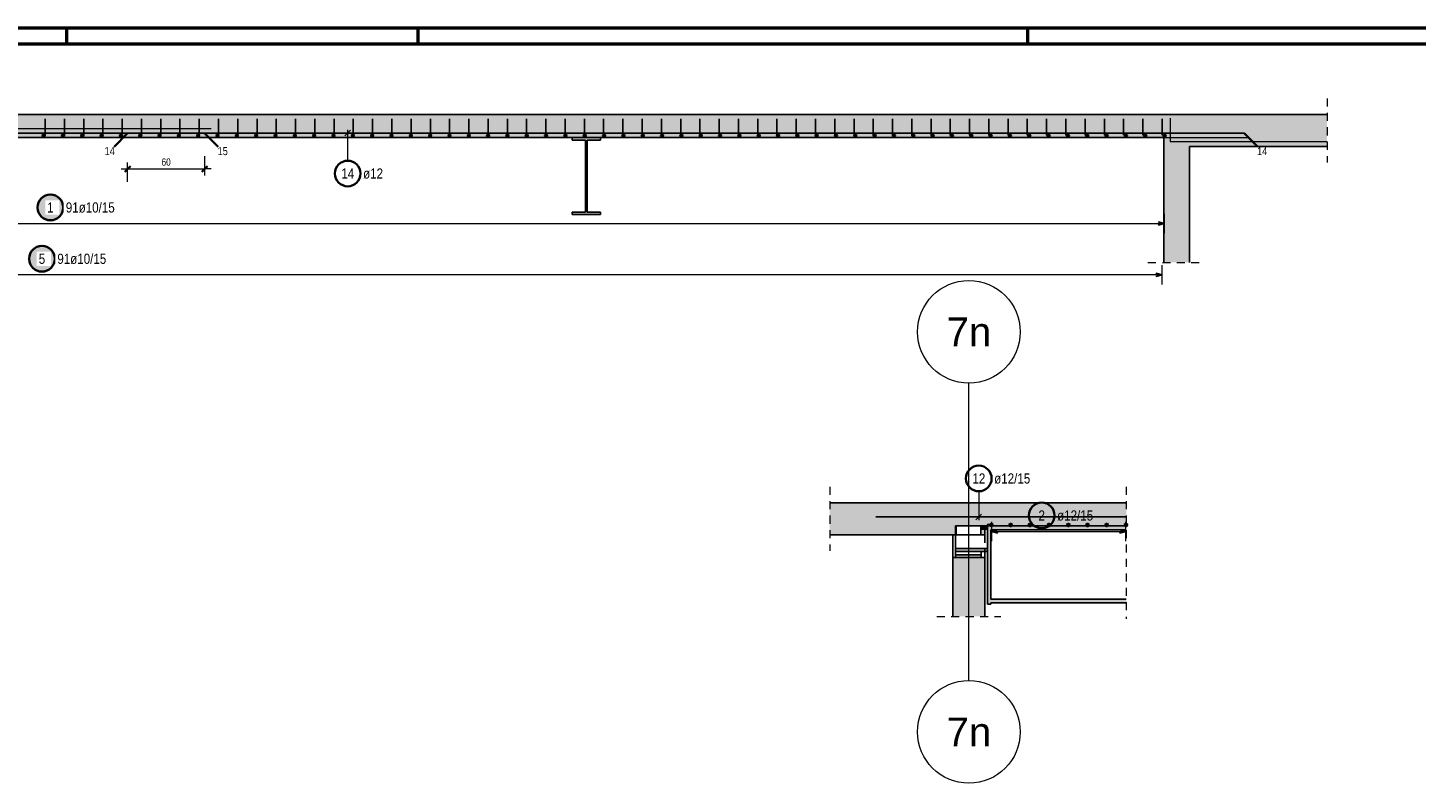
# Model space of a CAD drawing. Header units: millimetres. Extents: x -12 to 115, y -12 to 52.
# Tile 3 of 21: x 15 to 37, y -12 to 0. Entities that reach past the tile are written whole.
import ezdxf
from ezdxf.enums import TextEntityAlignment as Align

# ---------------------------------------------------------------- set-up
doc = ezdxf.new("R2010")
doc.units = ezdxf.units.MM
doc.linetypes.add('HIDDEN', pattern=[0.375, 0.25, -0.125])
for name, color, linetype, lineweight in [('Bewehrung untere Lage', 7, 'Continuous', 20), ('Geschnittene Kanten', 7, 'Continuous', 20), ('nplo Bewehrung', 7, 'Continuous', 20), ('Schraffuren', 7, 'Continuous', 20)]:
    doc.layers.add(name, color=color, linetype=linetype, lineweight=lineweight)
doc.styles.add('Arial', font='arial.ttf')
doc.styles.add('Arial Narrow', font='ARIALN.TTF')
doc.dimstyles.new('Arch_Strakon_dimstyle', dxfattribs={"dimtxt": 17.5, "dimasz": 1, "dimexe": 1.25, "dimexo": 0.0625, "dimgap": 1, "dimtad": 0, "dimzin": 12, "dimdsep": 46, "dimtxsty": 'Arial Narrow', "dimblk": 'Arrowhead_Tick', "dimsah": 1, "dimcen": 0, "dimse1": 1, "dimse2": 1, "dimclrd": 6, "dimclrt": 3, "dimazin": 0, "dimtfac": 1, "dimtdec": 4, "dimtmove": 0, "dimatfit": 3, "dimldrblk": 'NONE', "dimfxl": 1, "dimtvp": 1, "dimtolj": 1, "dimtzin": 0, "dimlwd": 13, "dimarcsym": 2})

# ---------------------------------------------------------------- blocks, each defined once
blk = doc.blocks.new('Arrowhead_Tick')
at = {"color": 2, "linetype": 'Continuous', "lineweight": 35, "ltscale": 0.5}
blk.add_line((4.4, 4.4), (-4.4, -4.4), dxfattribs=at)
at = {"color": 0, "linetype": 'Continuous', "lineweight": -2, "ltscale": 0.5}
for p, q in [((-1, 0), (0, 0)), ((0, 20), (0, -10)), ((10, 0), (0, 0))]:
    blk.add_line(p, q, dxfattribs=at)
blk = doc.blocks.new('*D23')
at = {"layer": 'Bewehrung untere Lage', "color": 6, "linetype": 'Continuous', "lineweight": 13}
blk.add_line((16.932, -1.95), (18.112, -1.95), dxfattribs=at)
at = {"layer": 'Defpoints', "color": 0}
for p in [(16.922, -1.391), (18.122, -1.391), (18.122, -1.95)]:
    blk.add_point(p, dxfattribs=at)
at = {"layer": 'Bewehrung untere Lage', "color": 6, "lineweight": 13, "xscale": 0.01, "yscale": 0.01, "zscale": 0.01, "rotation": 180}
blk.add_blockref('Arrowhead_Tick', (16.922, -1.95), dxfattribs=at)
at = {"layer": 'Bewehrung untere Lage', "color": 6, "lineweight": 13, "xscale": 0.01, "yscale": 0.01, "zscale": 0.01}
blk.add_blockref('Arrowhead_Tick', (18.122, -1.95), dxfattribs=at)
at = {"layer": 'Bewehrung untere Lage', "color": 3, "lineweight": -2, "insert": (17.522, -1.843), "char_height": 0.1125, "attachment_point": 5, "style": 'Arial Narrow'}
blk.add_mtext('\\A1;60', dxfattribs=at)
blk = doc.blocks.new('_None')

msp = doc.modelspace()

# ---------------------------------------------------------------- hatches: boundary and pattern name
at = {"layer": 'Bewehrung untere Lage', "lineweight": 25, "true_color": 0xffffff}
for points in [[(15.938532, -2.55), (15.938398, -2.542322), (15.937996, -2.534654), (15.937327, -2.527004), (15.936391, -2.519382), (15.93519, -2.511797), (15.933725, -2.504259), (15.931997, -2.496777), (15.93001, -2.48936), (15.927765, -2.482016), (15.925265, -2.474756), (15.922513, -2.467587), (15.919512, -2.460518), (15.916267, -2.453558), (15.912781, -2.446716), (15.909058, -2.44), (15.905103, -2.433418), (15.90092, -2.426978), (15.896516, -2.420687), (15.891895, -2.414554), (15.887062, -2.408587), (15.882024, -2.402791), (15.876787, -2.397175), (15.871357, -2.391745), (15.865741, -2.386508), (15.859945, -2.38147), (15.853978, -2.376638), (15.847845, -2.372016), (15.841555, -2.367612), (15.835114, -2.363429), (15.828532, -2.359474), (15.821816, -2.355752), (15.814974, -2.352265), (15.808014, -2.34902), (15.800946, -2.34602), (15.793777, -2.343268), (15.786516, -2.340768), (15.779172, -2.338522), (15.771755, -2.336535), (15.764273, -2.334808), (15.756735, -2.333342), (15.74915, -2.332141), (15.741528, -2.331205), (15.733879, -2.330536), (15.72621, -2.330134), (15.718532, -2.33), (15.710854, -2.330134), (15.703186, -2.330536), (15.695536, -2.331205), (15.687914, -2.332141), (15.68033, -2.333342), (15.672792, -2.334808), (15.665309, -2.336535), (15.657892, -2.338522), (15.650548, -2.340768), (15.643288, -2.343268), (15.636119, -2.34602), (15.62905, -2.34902), (15.622091, -2.352265), (15.615248, -2.355752), (15.608532, -2.359474), (15.60195, -2.363429), (15.59551, -2.367612), (15.589219, -2.372016), (15.583087, -2.376638), (15.577119, -2.38147), (15.571323, -2.386508), (15.565707, -2.391745), (15.560277, -2.397175), (15.55504, -2.402791), (15.550002, -2.408587), (15.54517, -2.414554), (15.540548, -2.420687), (15.536144, -2.426978), (15.531962, -2.433418), (15.528007, -2.44), (15.524284, -2.446716), (15.520797, -2.453558), (15.517552, -2.460518), (15.514552, -2.467587), (15.5118, -2.474756), (15.5093, -2.482016), (15.507055, -2.48936), (15.505067, -2.496777), (15.50334, -2.504259), (15.501874, -2.511797), (15.500673, -2.519382), (15.499737, -2.527004), (15.499068, -2.534654), (15.498666, -2.542322), (15.498532, -2.55), (15.498666, -2.557678), (15.499068, -2.565346), (15.499737, -2.572996), (15.500673, -2.580618), (15.501874, -2.588203), (15.50334, -2.595741), (15.505067, -2.603223), (15.507055, -2.61064), (15.5093, -2.617984), (15.5118, -2.625244), (15.514552, -2.632413), (15.517552, -2.639482), (15.520797, -2.646442), (15.524284, -2.653284), (15.528007, -2.66), (15.531962, -2.666582), (15.536144, -2.673022), (15.540548, -2.679313), (15.54517, -2.685446), (15.550002, -2.691413), (15.55504, -2.697209), (15.560277, -2.702825), (15.565707, -2.708255), (15.571323, -2.713492), (15.577119, -2.71853), (15.583087, -2.723362), (15.589219, -2.727984), (15.59551, -2.732388), (15.60195, -2.736571), (15.608532, -2.740526), (15.615248, -2.744248), (15.622091, -2.747735), (15.62905, -2.75098), (15.636119, -2.75398), (15.643288, -2.756732), (15.650548, -2.759232), (15.657892, -2.761478), (15.665309, -2.763465), (15.672792, -2.765192), (15.68033, -2.766658), (15.687914, -2.767859), (15.695536, -2.768795), (15.703186, -2.769464), (15.710854, -2.769866), (15.718532, -2.77), (15.72621, -2.769866), (15.733879, -2.769464), (15.741528, -2.768795), (15.74915, -2.767859), (15.756735, -2.766658), (15.764273, -2.765192), (15.771755, -2.763465), (15.779172, -2.761478), (15.786516, -2.759232), (15.793777, -2.756732), (15.800946, -2.75398), (15.808014, -2.75098), (15.814974, -2.747735), (15.821816, -2.744248), (15.828532, -2.740526), (15.835114, -2.736571), (15.841555, -2.732388), (15.847845, -2.727984), (15.853978, -2.723362), (15.859945, -2.71853), (15.865741, -2.713492), (15.871357, -2.708255), (15.876787, -2.702825), (15.882024, -2.697209), (15.887062, -2.691413), (15.891895, -2.685446), (15.896516, -2.679313), (15.90092, -2.673022), (15.905103, -2.666582), (15.909058, -2.66), (15.912781, -2.653284), (15.916267, -2.646442), (15.919512, -2.639482), (15.922513, -2.632413), (15.925265, -2.625244), (15.927765, -2.617984), (15.93001, -2.61064), (15.931997, -2.603223), (15.933725, -2.595741), (15.93519, -2.588203), (15.936391, -2.580618), (15.937327, -2.572996), (15.937996, -2.565346)], [(15.806363, -3.35), (15.806229, -3.342322), (15.805827, -3.334654), (15.805158, -3.327004), (15.804222, -3.319382), (15.803021, -3.311797), (15.801555, -3.304259), (15.799828, -3.296777), (15.797841, -3.28936), (15.795595, -3.282016), (15.793095, -3.274756), (15.790343, -3.267587), (15.787343, -3.260518), (15.784098, -3.253558), (15.780611, -3.246716), (15.776889, -3.24), (15.772934, -3.233418), (15.768751, -3.226978), (15.764347, -3.220687), (15.759725, -3.214554), (15.754893, -3.208587), (15.749855, -3.202791), (15.744618, -3.197175), (15.739188, -3.191745), (15.733572, -3.186508), (15.727776, -3.18147), (15.721809, -3.176638), (15.715676, -3.172016), (15.709385, -3.167612), (15.702945, -3.163429), (15.696363, -3.159474), (15.689647, -3.155752), (15.682805, -3.152265), (15.675845, -3.14902), (15.668776, -3.14602), (15.661607, -3.143268), (15.654347, -3.140768), (15.647003, -3.138522), (15.639586, -3.136535), (15.632104, -3.134808), (15.624566, -3.133342), (15.616981, -3.132141), (15.609359, -3.131205), (15.601709, -3.130536), (15.594041, -3.130134), (15.586363, -3.13), (15.578685, -3.130134), (15.571017, -3.130536), (15.563367, -3.131205), (15.555745, -3.132141), (15.54816, -3.133342), (15.540622, -3.134808), (15.53314, -3.136535), (15.525723, -3.138522), (15.518379, -3.140768), (15.511119, -3.143268), (15.50395, -3.14602), (15.496881, -3.14902), (15.489921, -3.152265), (15.483079, -3.155752), (15.476363, -3.159474), (15.469781, -3.163429), (15.463341, -3.167612), (15.45705, -3.172016), (15.450917, -3.176638), (15.44495, -3.18147), (15.439154, -3.186508), (15.433538, -3.191745), (15.428108, -3.197175), (15.422871, -3.202791), (15.417833, -3.208587), (15.413001, -3.214554), (15.408379, -3.220687), (15.403975, -3.226978), (15.399792, -3.233418), (15.395837, -3.24), (15.392115, -3.246716), (15.388628, -3.253558), (15.385383, -3.260518), (15.382383, -3.267587), (15.379631, -3.274756), (15.377131, -3.282016), (15.374885, -3.28936), (15.372898, -3.296777), (15.371171, -3.304259), (15.369705, -3.311797), (15.368504, -3.319382), (15.367568, -3.327004), (15.366899, -3.334654), (15.366497, -3.342322), (15.366363, -3.35), (15.366497, -3.357678), (15.366899, -3.365346), (15.367568, -3.372996), (15.368504, -3.380618), (15.369705, -3.388203), (15.371171, -3.395741), (15.372898, -3.403223), (15.374885, -3.41064), (15.377131, -3.417984), (15.379631, -3.425244), (15.382383, -3.432413), (15.385383, -3.439482), (15.388628, -3.446442), (15.392115, -3.453284), (15.395837, -3.46), (15.399792, -3.466582), (15.403975, -3.473022), (15.408379, -3.479313), (15.413001, -3.485446), (15.417833, -3.491413), (15.422871, -3.497209), (15.428108, -3.502825), (15.433538, -3.508255), (15.439154, -3.513492), (15.44495, -3.51853), (15.450917, -3.523362), (15.45705, -3.527984), (15.463341, -3.532388), (15.469781, -3.536571), (15.476363, -3.540526), (15.483079, -3.544248), (15.489921, -3.547735), (15.496881, -3.55098), (15.50395, -3.55398), (15.511119, -3.556732), (15.518379, -3.559232), (15.525723, -3.561478), (15.53314, -3.563465), (15.540622, -3.565192), (15.54816, -3.566658), (15.555745, -3.567859), (15.563367, -3.568795), (15.571017, -3.569464), (15.578685, -3.569866), (15.586363, -3.57), (15.594041, -3.569866), (15.601709, -3.569464), (15.609359, -3.568795), (15.616981, -3.567859), (15.624566, -3.566658), (15.632104, -3.565192), (15.639586, -3.563465), (15.647003, -3.561478), (15.654347, -3.559232), (15.661607, -3.556732), (15.668776, -3.55398), (15.675845, -3.55098), (15.682805, -3.547735), (15.689647, -3.544248), (15.696363, -3.540526), (15.702945, -3.536571), (15.709385, -3.532388), (15.715676, -3.527984), (15.721809, -3.523362), (15.727776, -3.51853), (15.733572, -3.513492), (15.739188, -3.508255), (15.744618, -3.502825), (15.749855, -3.497209), (15.754893, -3.491413), (15.759725, -3.485446), (15.764347, -3.479313), (15.768751, -3.473022), (15.772934, -3.466582), (15.776889, -3.46), (15.780611, -3.453284), (15.784098, -3.446442), (15.787343, -3.439482), (15.790343, -3.432413), (15.793095, -3.425244), (15.795595, -3.417984), (15.797841, -3.41064), (15.799828, -3.403223), (15.801555, -3.395741), (15.803021, -3.388203), (15.804222, -3.380618), (15.805158, -3.372996), (15.805827, -3.365346)]]:
    msp.add_hatch(color=7, dxfattribs=at).paths.add_polyline_path(points)
at = {"layer": 'Schraffuren', "lineweight": 35, "true_color": 0xd7ffd7}
for points in [[(35.616289, -1.601229), (35.616289, -1.101229), (4.283656, -1.101229), (4.283656, -1.601229), (5.923008, -1.601229), (5.923008, -1.461229), (33.073008, -1.461229), (33.073008, -1.601229)], [(33.473008, -3.405844), (33.473008, -1.601229), (33.073008, -1.601229), (33.073008, -3.405844)], [(32.486753, -7.512906), (32.486753, -7.152906), (27.864083, -7.152906), (27.864083, -7.652906), (29.833567, -7.652906), (29.833567, -7.512906), (30.219552, -7.512906), (30.219552, -7.652906), (30.283458, -7.652906), (30.283458, -7.512906)], [(30.282713, -8.002906), (29.782713, -8.002906), (29.782713, -8.922522), (30.282713, -8.922522)]]:
    msp.add_hatch(color=254, dxfattribs=at).paths.add_polyline_path(points)
at = {"layer": 'Schraffuren', "lineweight": 35, "true_color": 0x4682b4}
for points in [[(24.292263, -1.499229), (24.292263, -1.461229), (23.852263, -1.461229), (23.852263, -1.499229), (24.060263, -1.499229), (24.060263, -2.623229), (23.852263, -2.623229), (23.852263, -2.661229), (24.292263, -2.661229), (24.292263, -2.623229), (24.084263, -2.623229), (24.084263, -1.499229)], [(29.833567, -7.512906), (29.822713, -7.512906), (29.822713, -7.560906), (29.833567, -7.560906)], [(30.322713, -7.560906), (30.322713, -7.512906), (30.219552, -7.512906), (30.219552, -7.560906)], [(30.372713, -8.732906), (30.372713, -7.492906), (30.322713, -7.492906), (30.322713, -8.732906)], [(32.486753, -7.572906), (32.486753, -7.512906), (30.372713, -7.512906), (30.372713, -7.572906)], [(30.322713, -7.912906), (30.322713, -7.864906), (29.822713, -7.864906), (29.822713, -7.912906)], [(30.222713, -8.002906), (30.222713, -7.962906), (29.822713, -7.962906), (29.822713, -8.002906)], [(32.486753, -8.712906), (32.486753, -8.652906), (30.372713, -8.652906), (30.372713, -8.712906)]]:
    msp.add_hatch(color=145, dxfattribs=at).paths.add_polyline_path(points)

# ---------------------------------------------------------------- linework, layer by layer
at = {"color": 4, "linetype": 'Continuous', "lineweight": 50}
for p, q in [((1, 0.25), (59.2, 0.25)), ((0, 0), (59.45, 0))]:
    msp.add_line(p, q, dxfattribs=at)
at = {"color": 4, "linetype": 'Continuous', "lineweight": 50, "ltscale": 0.2}
for p, q in [((15.975, 0), (15.975, 0.25)), ((21.45, 0), (21.45, 0.25)), ((30.95, 0), (30.95, 0.25))]:
    msp.add_line(p, q, dxfattribs=at)
at = {"color": 5, "linetype": 'HIDDEN', "lineweight": 18, "ltscale": 0.5}
for p, q in [((35.616289, -0.851229), (35.616289, -1.851229)), ((32.823008, -3.405844), (33.723008, -3.405844)), ((27.864083, -6.902906), (27.864083, -7.902906)), ((32.486753, -6.902906), (32.486753, -8.962906)), ((29.532713, -8.922522), (30.532713, -8.922522))]:
    msp.add_line(p, q, dxfattribs=at)
at = {"color": 9, "linetype": 'Continuous', "lineweight": 0}
msp.add_line((30.033511, -9.922522), (30.033511, -5.288675), dxfattribs=at)
at = {"color": 5, "linetype": 'Continuous', "lineweight": 18, "ltscale": 0.5}
for p, q in [((30.187144, -6.973236), (30.187144, -7.423236)), ((30.384713, -7.45), (30.384713, -7.75)), ((32.480569, -7.75), (32.480569, -7.45)), ((30.384713, -7.6), (32.480569, -7.6))]:
    msp.add_line(p, q, dxfattribs=at)
at = {"color": 3, "linetype": 'Continuous', "lineweight": 25, "ltscale": 0.5}
for p, q in [((30.14295, -7.417431), (30.231339, -7.329042)), ((28.582711, -7.373236), (32.486753, -7.373236)), ((30.484713, -7.573205), (30.384713, -7.6)), ((32.480569, -7.6), (32.380569, -7.573205)), ((30.384713, -7.6), (30.484713, -7.626795)), ((32.380569, -7.626795), (32.480569, -7.6))]:
    msp.add_line(p, q, dxfattribs=at)
at = {"color": 3, "linetype": 'HIDDEN', "lineweight": 25, "ltscale": 0.5}
for p, q in [((29.822713, -7.560906), (29.822713, -7.652906)), ((30.322713, -7.512906), (30.322713, -7.560906)), ((30.282713, -7.652906), (30.282713, -7.912906)), ((30.322713, -7.864906), (30.322713, -7.912906))]:
    msp.add_line(p, q, dxfattribs=at)
at = {"color": 3, "linetype": 'Continuous', "lineweight": 25}
for p, q in [((29.782713, -7.652906), (29.782713, -8.002906)), ((29.822713, -7.652906), (29.822713, -7.864906)), ((29.833567, -7.652906), (30.219552, -7.652906)), ((29.822713, -7.912906), (29.822713, -7.962906)), ((30.222713, -7.912906), (30.222713, -7.962906)), ((30.282713, -7.912906), (30.282713, -8.002906))]:
    msp.add_line(p, q, dxfattribs=at)
at = {"color": 9, "linetype": 'Continuous', "lineweight": 0}
for centre in [(30.033511, -4.488675), (30.033511, -10.722522)]:
    msp.add_circle(centre, 0.8, dxfattribs=at)
at = {"color": 2, "linetype": 'Continuous', "lineweight": 35, "ltscale": 0.5}
for centre in [(30.187144, -6.773236), (31.167875, -7.35)]:
    msp.add_circle(centre, 0.2, dxfattribs=at)
at = {"color": 4, "linetype": 'Continuous', "lineweight": 50, "ltscale": 0.5}
for centre, radius in [((30.384713, -7.497236), 0.012), ((30.384713, -7.497236), 0.012), ((30.384713, -7.497236), 0.0108), ((30.384713, -7.497236), 0.0084), ((30.384713, -7.497236), 0.006), ((30.384713, -7.497236), 0.0036), ((30.384713, -7.497236), 0.0012), ((30.684121, -7.497236), 0.012), ((30.684121, -7.497236), 0.012), ((30.684121, -7.497236), 0.0108), ((30.684121, -7.497236), 0.0084), ((30.684121, -7.497236), 0.006), ((30.684121, -7.497236), 0.0036), ((30.684121, -7.497236), 0.0012), ((30.983529, -7.497236), 0.012), ((30.983529, -7.497236), 0.012), ((30.983529, -7.497236), 0.0108), ((30.983529, -7.497236), 0.0084), ((30.983529, -7.497236), 0.006), ((30.983529, -7.497236), 0.0036), ((30.983529, -7.497236), 0.0012), ((31.282937, -7.497236), 0.012), ((31.282937, -7.497236), 0.012), ((31.282937, -7.497236), 0.0108), ((31.282937, -7.497236), 0.0084), ((31.282937, -7.497236), 0.006), ((31.282937, -7.497236), 0.0036), ((31.282937, -7.497236), 0.0012), ((31.582345, -7.497236), 0.012), ((31.582345, -7.497236), 0.012), ((31.582345, -7.497236), 0.0108), ((31.582345, -7.497236), 0.0084), ((31.582345, -7.497236), 0.006), ((31.582345, -7.497236), 0.0036), ((31.582345, -7.497236), 0.0012), ((31.881753, -7.497236), 0.012), ((31.881753, -7.497236), 0.012), ((31.881753, -7.497236), 0.0108), ((31.881753, -7.497236), 0.0084), ((31.881753, -7.497236), 0.006), ((31.881753, -7.497236), 0.0036), ((31.881753, -7.497236), 0.0012), ((32.181161, -7.497236), 0.012), ((32.181161, -7.497236), 0.012), ((32.181161, -7.497236), 0.0108), ((32.181161, -7.497236), 0.0084), ((32.181161, -7.497236), 0.006), ((32.181161, -7.497236), 0.0036), ((32.181161, -7.497236), 0.0012), ((32.480569, -7.497236), 0.012), ((32.480569, -7.497236), 0.012), ((32.480569, -7.497236), 0.0108), ((32.480569, -7.497236), 0.0084), ((32.480569, -7.497236), 0.006), ((32.480569, -7.497236), 0.0036), ((32.480569, -7.497236), 0.0012)]:
    msp.add_circle(centre, radius, dxfattribs=at)
at = {"layer": 'Bewehrung untere Lage', "color": 3, "linetype": 'Continuous', "lineweight": 25, "ltscale": 0.5}
for p, q in [((15.637204, -1.421229), (15.637204, -1.171229)), ((15.937335, -1.421229), (15.937335, -1.171229)), ((16.237466, -1.421229), (16.237466, -1.171229)), ((16.537597, -1.421229), (16.537597, -1.171229)), ((16.837728, -1.421229), (16.837728, -1.171229)), ((17.137859, -1.421229), (17.137859, -1.171229)), ((17.43799, -1.421229), (17.43799, -1.171229)), ((17.738121, -1.421229), (17.738121, -1.171229)), ((18.038252, -1.421229), (18.038252, -1.171229)), ((18.338383, -1.421229), (18.338383, -1.171229)), ((18.638515, -1.421229), (18.638515, -1.171229)), ((18.938646, -1.421229), (18.938646, -1.171229)), ((19.238777, -1.421229), (19.238777, -1.171229)), ((19.538908, -1.421229), (19.538908, -1.171229)), ((19.839039, -1.421229), (19.839039, -1.171229)), ((20.13917, -1.421229), (20.13917, -1.171229)), ((20.439301, -1.421229), (20.439301, -1.171229)), ((20.739432, -1.421229), (20.739432, -1.171229)), ((21.039563, -1.421229), (21.039563, -1.171229)), ((21.339695, -1.421229), (21.339695, -1.171229)), ((21.639826, -1.421229), (21.639826, -1.171229)), ((21.939957, -1.421229), (21.939957, -1.171229)), ((22.240088, -1.421229), (22.240088, -1.171229)), ((22.540219, -1.421229), (22.540219, -1.171229)), ((22.84035, -1.421229), (22.84035, -1.171229)), ((23.140481, -1.421229), (23.140481, -1.171229)), ((23.440612, -1.421229), (23.440612, -1.171229)), ((23.740743, -1.421229), (23.740743, -1.171229)), ((24.040874, -1.421229), (24.040874, -1.171229)), ((24.341006, -1.421229), (24.341006, -1.171229)), ((24.641137, -1.421229), (24.641137, -1.171229)), ((24.941268, -1.421229), (24.941268, -1.171229)), ((25.241399, -1.421229), (25.241399, -1.171229)), ((25.54153, -1.421229), (25.54153, -1.171229)), ((25.841661, -1.421229), (25.841661, -1.171229)), ((26.141792, -1.421229), (26.141792, -1.171229)), ((26.441923, -1.421229), (26.441923, -1.171229)), ((26.742054, -1.421229), (26.742054, -1.171229)), ((27.042185, -1.421229), (27.042185, -1.171229)), ((27.342317, -1.421229), (27.342317, -1.171229)), ((27.642448, -1.421229), (27.642448, -1.171229)), ((27.942579, -1.421229), (27.942579, -1.171229)), ((28.24271, -1.421229), (28.24271, -1.171229)), ((28.542841, -1.421229), (28.542841, -1.171229)), ((28.842972, -1.421229), (28.842972, -1.171229)), ((29.143103, -1.421229), (29.143103, -1.171229)), ((29.443234, -1.421229), (29.443234, -1.171229)), ((29.743365, -1.421229), (29.743365, -1.171229)), ((30.043496, -1.421229), (30.043496, -1.171229)), ((30.343628, -1.421229), (30.343628, -1.171229)), ((30.643759, -1.421229), (30.643759, -1.171229)), ((30.94389, -1.421229), (30.94389, -1.171229)), ((31.244021, -1.421229), (31.244021, -1.171229)), ((31.544152, -1.421229), (31.544152, -1.171229)), ((31.844283, -1.421229), (31.844283, -1.171229)), ((32.144414, -1.421229), (32.144414, -1.171229)), ((32.444545, -1.421229), (32.444545, -1.171229)), ((32.744676, -1.421229), (32.744676, -1.171229)), ((33.044808, -1.421229), (33.044808, -1.171229)), ((18.122263, -1.391229), (4.122263, -1.391229)), ((34.322263, -1.391229), (16.922263, -1.391229)), ((20.39564, -1.347035), (20.307252, -1.435423)), ((33.08299, -2.8), (32.98299, -2.773205)), ((32.98299, -2.826795), (33.08299, -2.8)), ((33.044808, -3.6), (32.944808, -3.573205)), ((32.944808, -3.626795), (33.044808, -3.6))]:
    msp.add_line(p, q, dxfattribs=at)
at = {"layer": 'Bewehrung untere Lage', "color": 9, "linetype": 'Continuous', "lineweight": 0}
for p, q in [((33.172198, -1.159777), (33.172198, -1.52206)), ((4.122263, -1.461229), (34.373008, -1.461229)), ((33.172198, -1.52206), (35.617611, -1.52206))]:
    msp.add_line(p, q, dxfattribs=at)
at = {"layer": 'Bewehrung untere Lage', "color": 2, "linetype": 'Continuous', "lineweight": 35, "ltscale": 0.5}
for p, q in [((16.922263, -1.391229), (16.710131, -1.603361)), ((18.122263, -1.391229), (18.334395, -1.603361)), ((34.322263, -1.391229), (34.534395, -1.603361))]:
    msp.add_line(p, q, dxfattribs=at)
at = {"layer": 'Bewehrung untere Lage', "color": 5, "linetype": 'Continuous', "lineweight": 18, "ltscale": 0.5}
for p, q in [((20.351446, -1.821036), (20.351446, -1.341229)), ((5.973008, -2.8), (33.08299, -2.8)), ((33.08299, -2.95), (33.08299, -2.65)), ((33.044808, -3.75), (33.044808, -3.45)), ((33.044808, -3.6), (6.033008, -3.6))]:
    msp.add_line(p, q, dxfattribs=at)
at = {"layer": 'Bewehrung untere Lage', "color": 4, "linetype": 'Continuous', "lineweight": 50, "ltscale": 0.5}
for centre, radius in [((15.612113, -1.433328), 0.01), ((15.612113, -1.433328), 0.01), ((15.612113, -1.433328), 0.009), ((15.612113, -1.433328), 0.007), ((15.612113, -1.433328), 0.005), ((15.612113, -1.433328), 0.003), ((15.612113, -1.433328), 0.001), ((15.913335, -1.433328), 0.01), ((15.913335, -1.433328), 0.01), ((15.913335, -1.433328), 0.009), ((15.913335, -1.433328), 0.007), ((15.913335, -1.433328), 0.005), ((15.913335, -1.433328), 0.003), ((15.913335, -1.433328), 0.001), ((16.214557, -1.433328), 0.01), ((16.214557, -1.433328), 0.01), ((16.214557, -1.433328), 0.009), ((16.214557, -1.433328), 0.007), ((16.214557, -1.433328), 0.005), ((16.214557, -1.433328), 0.003), ((16.214557, -1.433328), 0.001), ((16.515779, -1.433328), 0.01), ((16.515779, -1.433328), 0.01), ((16.515779, -1.433328), 0.009), ((16.515779, -1.433328), 0.007), ((16.515779, -1.433328), 0.005), ((16.515779, -1.433328), 0.003), ((16.515779, -1.433328), 0.001), ((16.817001, -1.433328), 0.01), ((16.817001, -1.433328), 0.01), ((16.817001, -1.433328), 0.009), ((16.817001, -1.433328), 0.007), ((16.817001, -1.433328), 0.005), ((16.817001, -1.433328), 0.003), ((16.817001, -1.433328), 0.001), ((17.118223, -1.433328), 0.01), ((17.118223, -1.433328), 0.01), ((17.118223, -1.433328), 0.009), ((17.118223, -1.433328), 0.007), ((17.118223, -1.433328), 0.005), ((17.118223, -1.433328), 0.003), ((17.118223, -1.433328), 0.001), ((17.419445, -1.433328), 0.01), ((17.419445, -1.433328), 0.01), ((17.419445, -1.433328), 0.009), ((17.419445, -1.433328), 0.007), ((17.419445, -1.433328), 0.005), ((17.419445, -1.433328), 0.003), ((17.419445, -1.433328), 0.001), ((17.720667, -1.433328), 0.01), ((17.720667, -1.433328), 0.01), ((17.720667, -1.433328), 0.009), ((17.720667, -1.433328), 0.007), ((17.720667, -1.433328), 0.005), ((17.720667, -1.433328), 0.003), ((17.720667, -1.433328), 0.001), ((18.021889, -1.433328), 0.01), ((18.021889, -1.433328), 0.01), ((18.021889, -1.433328), 0.009), ((18.021889, -1.433328), 0.007), ((18.021889, -1.433328), 0.005), ((18.021889, -1.433328), 0.003), ((18.021889, -1.433328), 0.001), ((18.323111, -1.433328), 0.01), ((18.323111, -1.433328), 0.01), ((18.323111, -1.433328), 0.009), ((18.323111, -1.433328), 0.007), ((18.323111, -1.433328), 0.005), ((18.323111, -1.433328), 0.003), ((18.323111, -1.433328), 0.001), ((18.624333, -1.433328), 0.01), ((18.624333, -1.433328), 0.01), ((18.624333, -1.433328), 0.009), ((18.624333, -1.433328), 0.007), ((18.624333, -1.433328), 0.005), ((18.624333, -1.433328), 0.003), ((18.624333, -1.433328), 0.001), ((18.925555, -1.433328), 0.01), ((18.925555, -1.433328), 0.01), ((18.925555, -1.433328), 0.009), ((18.925555, -1.433328), 0.007), ((18.925555, -1.433328), 0.005), ((18.925555, -1.433328), 0.003), ((18.925555, -1.433328), 0.001), ((19.226777, -1.433328), 0.01), ((19.226777, -1.433328), 0.01), ((19.226777, -1.433328), 0.009), ((19.226777, -1.433328), 0.007), ((19.226777, -1.433328), 0.005), ((19.226777, -1.433328), 0.003), ((19.226777, -1.433328), 0.001), ((19.527999, -1.433328), 0.01), ((19.527999, -1.433328), 0.01), ((19.527999, -1.433328), 0.009), ((19.527999, -1.433328), 0.007), ((19.527999, -1.433328), 0.005), ((19.527999, -1.433328), 0.003), ((19.527999, -1.433328), 0.001), ((19.829221, -1.433328), 0.01), ((19.829221, -1.433328), 0.01), ((19.829221, -1.433328), 0.009), ((19.829221, -1.433328), 0.007), ((19.829221, -1.433328), 0.005), ((19.829221, -1.433328), 0.003), ((19.829221, -1.433328), 0.001), ((20.130443, -1.433328), 0.01), ((20.130443, -1.433328), 0.01), ((20.130443, -1.433328), 0.009), ((20.130443, -1.433328), 0.007), ((20.130443, -1.433328), 0.005), ((20.130443, -1.433328), 0.003), ((20.130443, -1.433328), 0.001), ((20.431665, -1.433328), 0.01), ((20.431665, -1.433328), 0.01), ((20.431665, -1.433328), 0.009), ((20.431665, -1.433328), 0.007), ((20.431665, -1.433328), 0.005), ((20.431665, -1.433328), 0.003), ((20.431665, -1.433328), 0.001), ((20.732887, -1.433328), 0.01), ((20.732887, -1.433328), 0.01), ((20.732887, -1.433328), 0.009), ((20.732887, -1.433328), 0.007), ((20.732887, -1.433328), 0.005), ((20.732887, -1.433328), 0.003), ((20.732887, -1.433328), 0.001), ((21.034109, -1.433328), 0.01), ((21.034109, -1.433328), 0.01), ((21.034109, -1.433328), 0.009), ((21.034109, -1.433328), 0.007), ((21.034109, -1.433328), 0.005), ((21.034109, -1.433328), 0.003), ((21.034109, -1.433328), 0.001), ((21.335331, -1.433328), 0.01), ((21.335331, -1.433328), 0.01), ((21.335331, -1.433328), 0.009), ((21.335331, -1.433328), 0.007), ((21.335331, -1.433328), 0.005), ((21.335331, -1.433328), 0.003), ((21.335331, -1.433328), 0.001), ((21.636553, -1.433328), 0.01), ((21.636553, -1.433328), 0.01), ((21.636553, -1.433328), 0.009), ((21.636553, -1.433328), 0.007), ((21.636553, -1.433328), 0.005), ((21.636553, -1.433328), 0.003), ((21.636553, -1.433328), 0.001), ((21.937775, -1.433328), 0.01), ((21.937775, -1.433328), 0.01), ((21.937775, -1.433328), 0.009), ((21.937775, -1.433328), 0.007), ((21.937775, -1.433328), 0.005), ((21.937775, -1.433328), 0.003), ((21.937775, -1.433328), 0.001), ((22.238997, -1.433328), 0.01), ((22.238997, -1.433328), 0.01), ((22.238997, -1.433328), 0.009), ((22.238997, -1.433328), 0.007), ((22.238997, -1.433328), 0.005), ((22.238997, -1.433328), 0.003), ((22.238997, -1.433328), 0.001), ((22.54022, -1.433328), 0.01), ((22.54022, -1.433328), 0.01), ((22.54022, -1.433328), 0.009), ((22.54022, -1.433328), 0.007), ((22.54022, -1.433328), 0.005), ((22.54022, -1.433328), 0.003), ((22.54022, -1.433328), 0.001), ((22.841442, -1.433328), 0.01), ((22.841442, -1.433328), 0.01), ((22.841442, -1.433328), 0.009), ((22.841442, -1.433328), 0.007), ((22.841442, -1.433328), 0.005), ((22.841442, -1.433328), 0.003), ((22.841442, -1.433328), 0.001), ((23.142664, -1.433328), 0.01), ((23.142664, -1.433328), 0.01), ((23.142664, -1.433328), 0.009), ((23.142664, -1.433328), 0.007), ((23.142664, -1.433328), 0.005), ((23.142664, -1.433328), 0.003), ((23.142664, -1.433328), 0.001), ((23.443886, -1.433328), 0.01), ((23.443886, -1.433328), 0.01), ((23.443886, -1.433328), 0.009), ((23.443886, -1.433328), 0.007), ((23.443886, -1.433328), 0.005), ((23.443886, -1.433328), 0.003), ((23.443886, -1.433328), 0.001), ((23.745108, -1.433328), 0.01), ((23.745108, -1.433328), 0.01), ((23.745108, -1.433328), 0.009), ((23.745108, -1.433328), 0.007), ((23.745108, -1.433328), 0.005), ((23.745108, -1.433328), 0.003), ((23.745108, -1.433328), 0.001), ((24.04633, -1.433328), 0.01), ((24.04633, -1.433328), 0.01), ((24.04633, -1.433328), 0.009), ((24.04633, -1.433328), 0.007), ((24.04633, -1.433328), 0.005), ((24.04633, -1.433328), 0.003), ((24.04633, -1.433328), 0.001), ((24.347552, -1.433328), 0.01), ((24.347552, -1.433328), 0.01), ((24.347552, -1.433328), 0.009), ((24.347552, -1.433328), 0.007), ((24.347552, -1.433328), 0.005), ((24.347552, -1.433328), 0.003), ((24.347552, -1.433328), 0.001), ((24.648774, -1.433328), 0.01), ((24.648774, -1.433328), 0.01), ((24.648774, -1.433328), 0.009), ((24.648774, -1.433328), 0.007), ((24.648774, -1.433328), 0.005), ((24.648774, -1.433328), 0.003), ((24.648774, -1.433328), 0.001), ((24.949996, -1.433328), 0.01), ((24.949996, -1.433328), 0.01), ((24.949996, -1.433328), 0.009), ((24.949996, -1.433328), 0.007), ((24.949996, -1.433328), 0.005), ((24.949996, -1.433328), 0.003), ((24.949996, -1.433328), 0.001), ((25.251218, -1.433328), 0.01), ((25.251218, -1.433328), 0.01), ((25.251218, -1.433328), 0.009), ((25.251218, -1.433328), 0.007), ((25.251218, -1.433328), 0.005), ((25.251218, -1.433328), 0.003), ((25.251218, -1.433328), 0.001), ((25.55244, -1.433328), 0.01), ((25.55244, -1.433328), 0.01), ((25.55244, -1.433328), 0.009), ((25.55244, -1.433328), 0.007), ((25.55244, -1.433328), 0.005), ((25.55244, -1.433328), 0.003), ((25.55244, -1.433328), 0.001), ((25.853662, -1.433328), 0.01), ((25.853662, -1.433328), 0.01), ((25.853662, -1.433328), 0.009), ((25.853662, -1.433328), 0.007), ((25.853662, -1.433328), 0.005), ((25.853662, -1.433328), 0.003), ((25.853662, -1.433328), 0.001), ((26.154884, -1.433328), 0.01), ((26.154884, -1.433328), 0.01), ((26.154884, -1.433328), 0.009), ((26.154884, -1.433328), 0.007), ((26.154884, -1.433328), 0.005), ((26.154884, -1.433328), 0.003), ((26.154884, -1.433328), 0.001), ((26.456106, -1.433328), 0.01), ((26.456106, -1.433328), 0.01), ((26.456106, -1.433328), 0.009), ((26.456106, -1.433328), 0.007), ((26.456106, -1.433328), 0.005), ((26.456106, -1.433328), 0.003), ((26.456106, -1.433328), 0.001), ((26.757328, -1.433328), 0.01), ((26.757328, -1.433328), 0.01), ((26.757328, -1.433328), 0.009), ((26.757328, -1.433328), 0.007), ((26.757328, -1.433328), 0.005), ((26.757328, -1.433328), 0.003), ((26.757328, -1.433328), 0.001), ((27.05855, -1.433328), 0.01), ((27.05855, -1.433328), 0.01), ((27.05855, -1.433328), 0.009), ((27.05855, -1.433328), 0.007), ((27.05855, -1.433328), 0.005), ((27.05855, -1.433328), 0.003), ((27.05855, -1.433328), 0.001), ((27.359772, -1.433328), 0.01), ((27.359772, -1.433328), 0.01), ((27.359772, -1.433328), 0.009), ((27.359772, -1.433328), 0.007), ((27.359772, -1.433328), 0.005), ((27.359772, -1.433328), 0.003), ((27.359772, -1.433328), 0.001), ((27.660994, -1.433328), 0.01), ((27.660994, -1.433328), 0.01), ((27.660994, -1.433328), 0.009), ((27.660994, -1.433328), 0.007), ((27.660994, -1.433328), 0.005), ((27.660994, -1.433328), 0.003), ((27.660994, -1.433328), 0.001), ((27.962216, -1.433328), 0.01), ((27.962216, -1.433328), 0.01), ((27.962216, -1.433328), 0.009), ((27.962216, -1.433328), 0.007), ((27.962216, -1.433328), 0.005), ((27.962216, -1.433328), 0.003), ((27.962216, -1.433328), 0.001), ((28.263438, -1.433328), 0.01), ((28.263438, -1.433328), 0.01), ((28.263438, -1.433328), 0.009), ((28.263438, -1.433328), 0.007), ((28.263438, -1.433328), 0.005), ((28.263438, -1.433328), 0.003), ((28.263438, -1.433328), 0.001), ((28.56466, -1.433328), 0.01), ((28.56466, -1.433328), 0.01), ((28.56466, -1.433328), 0.009), ((28.56466, -1.433328), 0.007), ((28.56466, -1.433328), 0.005), ((28.56466, -1.433328), 0.003), ((28.56466, -1.433328), 0.001), ((28.865882, -1.433328), 0.01), ((28.865882, -1.433328), 0.01), ((28.865882, -1.433328), 0.009), ((28.865882, -1.433328), 0.007), ((28.865882, -1.433328), 0.005), ((28.865882, -1.433328), 0.003), ((28.865882, -1.433328), 0.001), ((29.167104, -1.433328), 0.01), ((29.167104, -1.433328), 0.01), ((29.167104, -1.433328), 0.009), ((29.167104, -1.433328), 0.007), ((29.167104, -1.433328), 0.005), ((29.167104, -1.433328), 0.003), ((29.167104, -1.433328), 0.001), ((29.468326, -1.433328), 0.01), ((29.468326, -1.433328), 0.01), ((29.468326, -1.433328), 0.009), ((29.468326, -1.433328), 0.007), ((29.468326, -1.433328), 0.005), ((29.468326, -1.433328), 0.003), ((29.468326, -1.433328), 0.001), ((29.769548, -1.433328), 0.01), ((29.769548, -1.433328), 0.01), ((29.769548, -1.433328), 0.009), ((29.769548, -1.433328), 0.007), ((29.769548, -1.433328), 0.005), ((29.769548, -1.433328), 0.003), ((29.769548, -1.433328), 0.001), ((30.07077, -1.433328), 0.01), ((30.07077, -1.433328), 0.01), ((30.07077, -1.433328), 0.009), ((30.07077, -1.433328), 0.007), ((30.07077, -1.433328), 0.005), ((30.07077, -1.433328), 0.003), ((30.07077, -1.433328), 0.001), ((30.371992, -1.433328), 0.01), ((30.371992, -1.433328), 0.01), ((30.371992, -1.433328), 0.009), ((30.371992, -1.433328), 0.007), ((30.371992, -1.433328), 0.005), ((30.371992, -1.433328), 0.003), ((30.371992, -1.433328), 0.001), ((30.673214, -1.433328), 0.01), ((30.673214, -1.433328), 0.01), ((30.673214, -1.433328), 0.009), ((30.673214, -1.433328), 0.007), ((30.673214, -1.433328), 0.005), ((30.673214, -1.433328), 0.003), ((30.673214, -1.433328), 0.001), ((30.974436, -1.433328), 0.01), ((30.974436, -1.433328), 0.01), ((30.974436, -1.433328), 0.009), ((30.974436, -1.433328), 0.007), ((30.974436, -1.433328), 0.005), ((30.974436, -1.433328), 0.003), ((30.974436, -1.433328), 0.001), ((31.275658, -1.433328), 0.01), ((31.275658, -1.433328), 0.01), ((31.275658, -1.433328), 0.009), ((31.275658, -1.433328), 0.007), ((31.275658, -1.433328), 0.005), ((31.275658, -1.433328), 0.003), ((31.275658, -1.433328), 0.001), ((31.57688, -1.433328), 0.01), ((31.57688, -1.433328), 0.01), ((31.57688, -1.433328), 0.009), ((31.57688, -1.433328), 0.007), ((31.57688, -1.433328), 0.005), ((31.57688, -1.433328), 0.003), ((31.57688, -1.433328), 0.001), ((31.878102, -1.433328), 0.01), ((31.878102, -1.433328), 0.01), ((31.878102, -1.433328), 0.009), ((31.878102, -1.433328), 0.007), ((31.878102, -1.433328), 0.005), ((31.878102, -1.433328), 0.003), ((31.878102, -1.433328), 0.001), ((32.179324, -1.433328), 0.01), ((32.179324, -1.433328), 0.01), ((32.179324, -1.433328), 0.009), ((32.179324, -1.433328), 0.007), ((32.179324, -1.433328), 0.005), ((32.179324, -1.433328), 0.003), ((32.179324, -1.433328), 0.001), ((32.480546, -1.433328), 0.01), ((32.480546, -1.433328), 0.01), ((32.480546, -1.433328), 0.009), ((32.480546, -1.433328), 0.007), ((32.480546, -1.433328), 0.005), ((32.480546, -1.433328), 0.003), ((32.480546, -1.433328), 0.001), ((32.781768, -1.433328), 0.01), ((32.781768, -1.433328), 0.01), ((32.781768, -1.433328), 0.009), ((32.781768, -1.433328), 0.007), ((32.781768, -1.433328), 0.005), ((32.781768, -1.433328), 0.003), ((32.781768, -1.433328), 0.001), ((33.08299, -1.433328), 0.01), ((33.08299, -1.433328), 0.01), ((33.08299, -1.433328), 0.009), ((33.08299, -1.433328), 0.007), ((33.08299, -1.433328), 0.005), ((33.08299, -1.433328), 0.003), ((33.08299, -1.433328), 0.001)]:
    msp.add_circle(centre, radius, dxfattribs=at)
at = {"layer": 'Bewehrung untere Lage', "color": 9, "linetype": 'Continuous', "lineweight": 0}
for centre in [(16.922263, -1.391229), (18.122263, -1.391229)]:
    msp.add_circle(centre, 0.00222, dxfattribs=at)
at = {"layer": 'Bewehrung untere Lage', "color": 2, "linetype": 'Continuous', "lineweight": 35, "ltscale": 0.5}
for centre in [(20.351446, -2.021036), (15.718532, -2.55), (15.586363, -3.35)]:
    msp.add_circle(centre, 0.2, dxfattribs=at)
at = {"layer": 'Geschnittene Kanten', "color": 3, "linetype": 'Continuous', "lineweight": 25}
for p, q in [((4.283656, -1.101229), (35.616289, -1.101229)), ((15.093129, -1.461229), (23.852263, -1.461229)), ((23.852263, -1.461229), (24.292263, -1.461229)), ((23.852263, -1.461229), (23.852263, -1.499229)), ((23.852263, -1.499229), (24.060263, -1.499229)), ((24.060263, -1.499229), (24.060263, -2.623229)), ((24.084263, -1.499229), (24.292263, -1.499229)), ((24.084263, -1.499229), (24.084263, -2.623229)), ((24.292263, -1.461229), (33.073008, -1.461229)), ((24.292263, -1.461229), (24.292263, -1.499229)), ((33.073008, -1.461229), (33.073008, -1.601229)), ((33.073008, -1.601229), (33.073008, -3.405844)), ((33.473008, -1.601229), (35.616289, -1.601229)), ((33.473008, -1.601229), (33.473008, -3.405844)), ((23.852263, -2.623229), (24.060263, -2.623229)), ((23.852263, -2.623229), (23.852263, -2.661229)), ((23.852263, -2.661229), (24.292263, -2.661229)), ((24.084263, -2.623229), (24.292263, -2.623229)), ((24.292263, -2.623229), (24.292263, -2.661229)), ((27.864083, -7.152906), (32.486753, -7.152906)), ((29.822713, -7.512906), (29.833567, -7.512906)), ((29.822713, -7.512906), (29.822713, -7.560906)), ((29.822713, -7.560906), (29.833567, -7.560906)), ((29.833567, -7.512906), (30.219552, -7.512906)), ((29.833567, -7.512906), (29.833567, -7.560906)), ((29.833567, -7.560906), (29.833567, -7.652906)), ((30.219552, -7.512906), (30.322713, -7.512906)), ((30.219552, -7.512906), (30.219552, -7.560906)), ((30.219552, -7.560906), (30.322713, -7.560906)), ((30.219552, -7.560906), (30.219552, -7.652906)), ((30.283458, -7.512906), (30.283458, -7.652906)), ((30.322713, -7.492906), (30.372713, -7.492906)), ((30.322713, -7.492906), (30.322713, -7.512906)), ((30.322713, -7.512906), (30.372713, -7.512906)), ((30.322713, -7.560906), (30.322713, -7.864906)), ((30.372713, -7.492906), (30.372713, -7.512906)), ((30.372713, -7.512906), (32.486753, -7.512906)), ((30.372713, -7.572906), (32.486753, -7.572906)), ((30.372713, -7.572906), (30.372713, -8.652906)), ((27.864083, -7.652906), (29.833567, -7.652906)), ((30.219552, -7.652906), (30.283458, -7.652906)), ((29.782713, -8.002906), (29.822713, -8.002906)), ((29.782713, -8.002906), (29.782713, -8.922522)), ((29.822713, -7.864906), (30.322713, -7.864906)), ((29.822713, -7.864906), (29.822713, -7.912906)), ((29.822713, -7.912906), (30.322713, -7.912906)), ((29.822713, -7.962906), (30.222713, -7.962906)), ((29.822713, -7.962906), (29.822713, -8.002906)), ((29.822713, -8.002906), (30.222713, -8.002906)), ((30.222713, -7.962906), (30.222713, -8.002906)), ((30.222713, -8.002906), (30.282713, -8.002906)), ((30.282713, -8.002906), (30.282713, -8.922522)), ((30.322713, -7.912906), (30.322713, -8.732906)), ((30.372713, -8.652906), (32.486753, -8.652906)), ((30.322713, -8.732906), (30.372713, -8.732906)), ((30.372713, -8.712906), (32.486753, -8.712906)), ((30.372713, -8.712906), (30.372713, -8.732906))]:
    msp.add_line(p, q, dxfattribs=at)
at = {"layer": 'nplo Bewehrung', "color": 9, "linetype": 'Continuous', "lineweight": 0, "ltscale": 0.5}
msp.add_line((4.283656, -1.321559), (18.222261, -1.321559), dxfattribs=at)

# ---------------------------------------------------------------- texts
at = {"color": 1, "lineweight": 70, "style": 'Arial'}
for p in [(30.033511, -4.488675), (30.033511, -10.722522)]:
    msp.add_text('7n', height=0.4478346, dxfattribs=at).set_placement(p, align=Align.MIDDLE_CENTER)
at = {"color": 2, "lineweight": 35, "char_height": 0.1575, "attachment_point": 1, "line_spacing_factor": 0.9, "style": 'Arial Narrow'}
for s, insert in [('12', (30.087919, -6.694486)), ('ø12/15', (30.427144, -6.694486)), ('2', (31.118262, -7.27125)), ('ø12/15', (31.407875, -7.27125))]:
    msp.add_mtext(s, dxfattribs=dict(at, insert=insert))
at = {"layer": 'Bewehrung untere Lage', "color": 2, "lineweight": 35, "attachment_point": 1, "line_spacing_factor": 0.9, "style": 'Arial Narrow'}
for s, insert, char_height in [('14', (16.562631, -1.609611), 0.125), ('15', (18.324395, -1.609611), 0.125), ('14', (34.524395, -1.609611), 0.125), ('14', (20.252221, -1.942286), 0.1575), ('ø12', (20.591446, -1.942286), 0.1575)]:
    msp.add_mtext(s, dxfattribs=dict(at, insert=insert, char_height=char_height))

# ---------------------------------------------------------------- dimensions: what is measured, and where the dimension line sits
at = {"layer": 'Bewehrung untere Lage', "lineweight": -2}
dim = msp.add_linear_dim(base=(18.122263, -1.95), p1=(16.922263, -1.391229), p2=(18.122263, -1.391229), text='60', dimstyle='Arch_Strakon_dimstyle', override={"dimscale": 0.01, "dimtxt": 11.25, "dimasz": 1, "dimgap": 5, "dimtad": 1, "dimjust": 0, "dimtih": 0, "dimtoh": 0, "dimdec": 4, "dimdsep": 46, "dimtxsty": 'Arial Narrow', "dimclrd": 6, "dimclrt": 3, "dimtix": 1, "dimtofl": 255, "dimtmove": 0, "dimatfit": 2, "dimfxl": 0, "dimfxlon": 0, "dimtvp": 44.444444, "dimlwd": 13}, dxfattribs=at)
dim.commit()
dim.dimension.update_dxf_attribs({"geometry": '*D23', "text_midpoint": (17.522263, -1.95), "dimtype": 160})

# ---------------------------------------------------------------- next in the draw order: texts
at = {"layer": 'Bewehrung untere Lage', "color": 2, "lineweight": 35, "char_height": 0.1575, "attachment_point": 1, "line_spacing_factor": 0.9, "style": 'Arial Narrow', "bg_fill": 3, "box_fill_scale": 1.2, "bg_fill_color": 256, "bg_fill_true_color": 13158600, "bg_fill_transparency": 0}
for s, insert in [('1', (15.66892, -2.47125)), ('91ø10/15', (15.958532, -2.47125)), ('5', (15.536751, -3.27125)), ('91ø10/15', (15.826363, -3.27125))]:
    msp.add_mtext(s, dxfattribs=dict(at, insert=insert))

doc.saveas('drawing.dxf')
